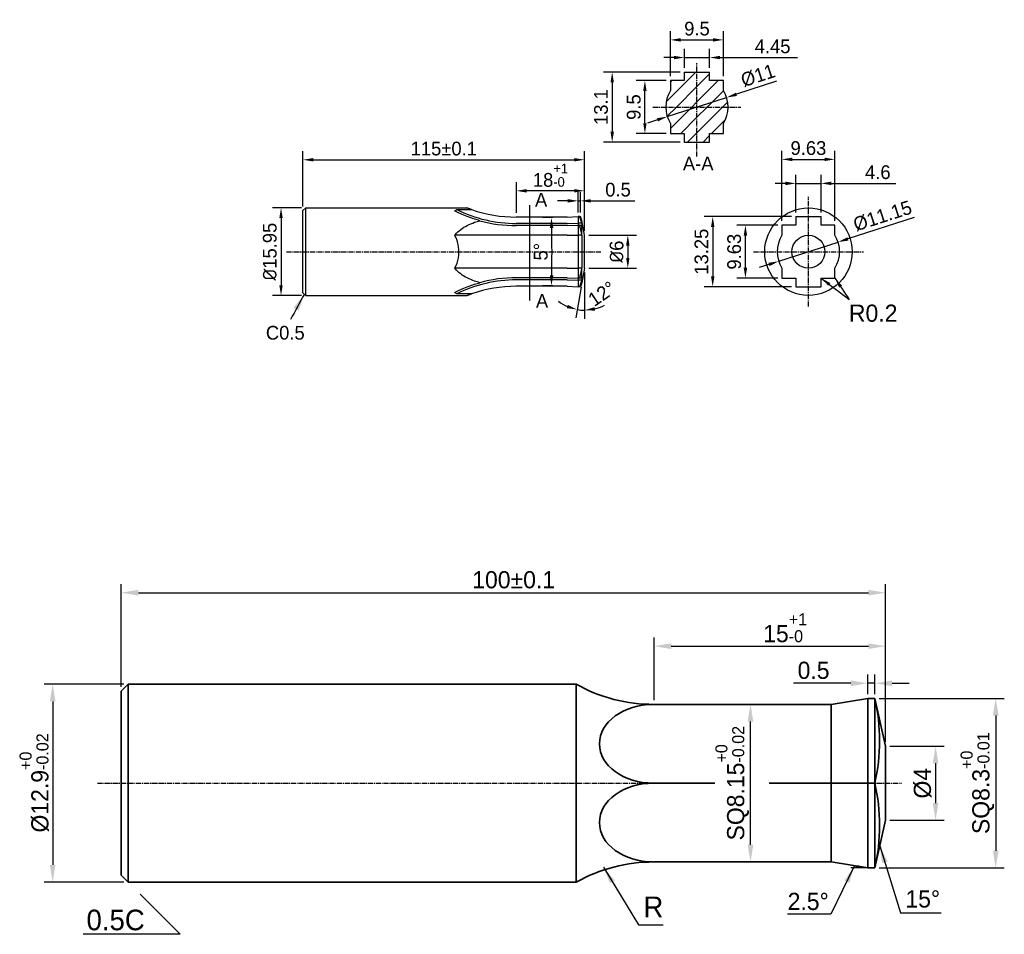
# Model space of a CAD drawing. Header units: millimetres. Extents: x 803 to 2752, y -982 to 289.
# Tile 3 of 22: x 1104 to 1247, y -898 to -765. Entities that reach past the tile are written whole.
import ezdxf

# ---------------------------------------------------------------- set-up
doc = ezdxf.new("R2010")
doc.units = ezdxf.units.MM
doc.linetypes.add('CENTER2', pattern=[1.125, 0.75, -0.125, 0.125, -0.125])
doc.layers.add('12-VIS', color=7, linetype='Continuous')
for name, color, linetype, lineweight in [('中心线', 1, 'CENTER2', 25), ('标注线', 3, 'Continuous', 30), ('粗实线', 7, 'Continuous', 35)]:
    doc.layers.add(name, color=color, linetype=linetype, lineweight=lineweight)
doc.dimstyles.new('ISO-25', dxfattribs={"dimtxt": 2.5, "dimasz": 2.5, "dimexe": 1.25, "dimexo": 0.625, "dimtad": 1, "dimdsep": 46, "dimtxsty": 'Standard', "dimcen": 2.5, "dimadec": 0, "dimazin": 0, "dimtfac": 1, "dimtmove": 0, "dimatfit": 3, "dimfxl": 1, "dimarcsym": 0})
doc.dimstyles.new('ISO-25$0', dxfattribs={"dimtxt": 2.5, "dimasz": 2.5, "dimexe": 1.25, "dimexo": 0.625, "dimgap": 1, "dimtad": 1, "dimtoh": 1, "dimtxsty": 'Standard', "dimcen": 2.5, "dimadec": 0, "dimazin": 0, "dimtfac": 1, "dimtofl": 0, "dimtmove": 0, "dimatfit": 3, "dimfxl": 1, "dimarcsym": 0})
doc.dimstyles.new('ISO-25$2', dxfattribs={"dimtxt": 2.5, "dimasz": 2.5, "dimexe": 1.25, "dimexo": 0.625, "dimtad": 1, "dimdsep": 46, "dimtxsty": 'Standard', "dimcen": 2.5, "dimadec": 3, "dimazin": 0, "dimtfac": 1, "dimtmove": 0, "dimatfit": 3, "dimfxl": 1, "dimarcsym": 0})
pattern_1 = [(45, (233.1365, -911.1918), (-1.122532, 1.122532), [])]

# ---------------------------------------------------------------- blocks, each defined once
blk = doc.blocks.new('*D354')
at = {"color": 0, "lineweight": -2, "transparency": 16777216}
for p, q in [((1144.66, -792.69), (1140.44, -792.69)), ((1141.69, -794.19), (1141.69, -803.95)), ((1144.66, -805.45), (1140.44, -805.45))]:
    blk.add_line(p, q, dxfattribs=at)
at = {"color": 0, "transparency": 16777216}
for points in [[(1141.44, -794.19), (1141.94, -794.19), (1141.69, -792.69)], [(1141.44, -803.95), (1141.94, -803.95), (1141.69, -805.45)]]:
    blk.add_solid(points, dxfattribs=at)
at = {"layer": 'Defpoints', "color": 0, "transparency": 16777216}
for p in [(1145.29, -792.69), (1141.69, -805.45), (1145.29, -805.45)]:
    blk.add_point(p, dxfattribs=at)
at = {"color": 0, "transparency": 16777216, "insert": (1140.06, -799.07), "char_height": 2, "attachment_point": 5, "rotation": 90}
blk.add_mtext('{\\fISOCPEUR|b0|i0|c134|p34;%%C}15.95', dxfattribs=at)
blk = doc.blocks.new('*D355')
at = {"color": 0, "lineweight": -2, "transparency": 16777216}
for p, q in [((1144.89, -792.47), (1144.89, -784.44)), ((1185.86, -796.05), (1185.86, -784.44)), ((1146.39, -785.69), (1184.36, -785.69))]:
    blk.add_line(p, q, dxfattribs=at)
at = {"color": 0, "transparency": 16777216}
for points in [[(1146.39, -785.44), (1146.39, -785.94), (1144.89, -785.69)], [(1184.36, -785.44), (1184.36, -785.94), (1185.86, -785.69)]]:
    blk.add_solid(points, dxfattribs=at)
at = {"layer": 'Defpoints', "color": 0, "transparency": 16777216}
for p in [(1185.86, -785.69), (1144.89, -793.09), (1185.86, -796.67)]:
    blk.add_point(p, dxfattribs=at)
at = {"color": 0, "transparency": 16777216, "insert": (1165.38, -784.07), "char_height": 2, "attachment_point": 5}
blk.add_mtext('115%%P0.1', dxfattribs=at)
blk = doc.blocks.new('*D356')
at = {"color": 0, "lineweight": -2, "transparency": 16777216}
for p, q in [((1175.94, -793.41), (1175.94, -788.96)), ((1185.86, -796.05), (1185.86, -788.96)), ((1184.36, -790.21), (1177.44, -790.21))]:
    blk.add_line(p, q, dxfattribs=at)
at = {"color": 0, "transparency": 16777216}
for points in [[(1177.44, -789.96), (1177.44, -790.46), (1175.94, -790.21)], [(1184.36, -789.96), (1184.36, -790.46), (1185.86, -790.21)]]:
    blk.add_solid(points, dxfattribs=at)
at = {"layer": 'Defpoints', "color": 0, "transparency": 16777216}
for p in [(1175.94, -790.21), (1175.94, -794.03), (1185.86, -796.67)]:
    blk.add_point(p, dxfattribs=at)
at = {"color": 0, "transparency": 16777216, "insert": (1180.9, -787.95), "char_height": 2, "attachment_point": 5}
blk.add_mtext('18{\\H0.7x;\\S+1^ -0;}', dxfattribs=at)
blk = doc.blocks.new('*D357')
at = {"color": 0, "lineweight": -2, "transparency": 16777216}
for p, q in [((1186.49, -796.67), (1193.41, -796.67)), ((1192.16, -798.17), (1192.16, -799.97)), ((1186.49, -801.47), (1193.41, -801.47))]:
    blk.add_line(p, q, dxfattribs=at)
at = {"color": 0, "transparency": 16777216}
for points in [[(1191.91, -798.17), (1192.41, -798.17), (1192.16, -796.67)], [(1191.91, -799.97), (1192.41, -799.97), (1192.16, -801.47)]]:
    blk.add_solid(points, dxfattribs=at)
at = {"layer": 'Defpoints', "color": 0, "transparency": 16777216}
for p in [(1185.86, -796.67), (1185.86, -801.47), (1192.16, -801.47)]:
    blk.add_point(p, dxfattribs=at)
at = {"color": 0, "transparency": 16777216, "insert": (1190.54, -799.07), "char_height": 2, "attachment_point": 5, "rotation": 90}
blk.add_mtext('{\\fISOCPEUR|b0|i0|c134|p34;%%C}6', dxfattribs=at)
blk = doc.blocks.new('*D358')
at = {"color": 0, "lineweight": -2, "transparency": 16777216}
for p, q in [((1185.86, -802.1), (1185.86, -808.84)), ((1185.38, -804.23), (1184.58, -808.72))]:
    blk.add_line(p, q, dxfattribs=at)
for start, end in [(231.821, 245.9105), (260, 270), (284.0895, 298.179)]:
    blk.add_arc((1185.86, -801.47), 6.12, start, end, dxfattribs=at)
at = {"color": 0, "transparency": 16777216}
for points in [[(1183.44, -806.81), (1183.29, -807.29), (1184.8, -807.49)], [(1187.38, -807.65), (1187.32, -807.15), (1185.86, -807.59)]]:
    blk.add_solid(points, dxfattribs=at)
at = {"layer": 'Defpoints', "color": 0, "transparency": 16777216}
for p in [(1185.86, -796.67), (1185.86, -801.47), (1185.86, -801.47), (1185.49, -803.61), (1185.15, -807.54)]:
    blk.add_point(p, dxfattribs=at)
at = {"color": 0, "transparency": 16777216, "insert": (1188.38, -805.19), "char_height": 2, "attachment_point": 5, "rotation": 34.1615}
blk.add_mtext('12%%D', dxfattribs=at)
blk = doc.blocks.new('*D359')
at = {"color": 0, "lineweight": -2, "transparency": 16777216}
for p, q in [((1216.61, -793.35), (1216.61, -787.88)), ((1220.29, -793.35), (1220.29, -787.88)), ((1215.11, -789.13), (1213.61, -789.13)), ((1216.61, -789.13), (1220.29, -789.13)), ((1221.79, -789.13), (1231.17, -789.13))]:
    blk.add_line(p, q, dxfattribs=at)
at = {"color": 0, "transparency": 16777216}
for points in [[(1215.11, -788.88), (1215.11, -789.38), (1216.61, -789.13)], [(1221.79, -788.88), (1221.79, -789.38), (1220.29, -789.13)]]:
    blk.add_solid(points, dxfattribs=at)
at = {"layer": 'Defpoints', "color": 0, "transparency": 16777216}
for p in [(1216.61, -789.13), (1216.61, -793.97), (1220.29, -793.97)]:
    blk.add_point(p, dxfattribs=at)
at = {"color": 0, "transparency": 16777216, "insert": (1228.55, -787.51), "char_height": 2, "attachment_point": 5}
blk.add_mtext('4.6', dxfattribs=at)
blk = doc.blocks.new('*D350')
at = {"color": 0, "lineweight": -2, "transparency": 16777216}
for p, q in [((1233.86, -794.09), (1224.2, -797.21)), ((1214.13, -800.47), (1222.77, -797.67)), ((1212.71, -800.93), (1211.28, -801.39))]:
    blk.add_line(p, q, dxfattribs=at)
at = {"color": 0, "transparency": 16777216}
for points in [[(1224.12, -796.97), (1224.28, -797.45), (1222.77, -797.67)], [(1212.63, -800.69), (1212.78, -801.17), (1214.13, -800.47)]]:
    blk.add_solid(points, dxfattribs=at)
at = {"layer": 'Defpoints', "color": 0, "transparency": 16777216}
for p in [(1222.77, -797.67), (1214.13, -800.47)]:
    blk.add_point(p, dxfattribs=at)
at = {"color": 0, "transparency": 16777216, "insert": (1229.24, -793.87), "char_height": 2, "attachment_point": 5, "rotation": 17.9184}
blk.add_mtext('{\\fMS PGothic|b0|i0|c134|p34;%%C}11.15', dxfattribs=at)
blk = doc.blocks.new('*D351')
at = {"color": 0, "lineweight": -2, "transparency": 16777216}
for p, q in [((1213.98, -795.22), (1208.03, -795.22)), ((1209.28, -801.42), (1209.28, -796.72)), ((1213.98, -802.92), (1208.03, -802.92))]:
    blk.add_line(p, q, dxfattribs=at)
at = {"color": 0, "transparency": 16777216}
for points in [[(1209.03, -796.72), (1209.53, -796.72), (1209.28, -795.22)], [(1209.03, -801.42), (1209.53, -801.42), (1209.28, -802.92)]]:
    blk.add_solid(points, dxfattribs=at)
at = {"layer": 'Defpoints', "color": 0, "transparency": 16777216}
for p in [(1209.28, -795.22), (1214.6, -795.22), (1214.6, -802.92)]:
    blk.add_point(p, dxfattribs=at)
at = {"color": 0, "transparency": 16777216, "insert": (1207.65, -799.07), "char_height": 2, "attachment_point": 5, "rotation": 90}
blk.add_mtext('9.63', dxfattribs=at)
blk = doc.blocks.new('*D360')
at = {"color": 0, "lineweight": -2, "transparency": 16777216}
for p, q in [((1215.99, -793.97), (1203.27, -793.97)), ((1204.52, -795.47), (1204.52, -802.67)), ((1215.99, -804.17), (1203.27, -804.17))]:
    blk.add_line(p, q, dxfattribs=at)
at = {"color": 0, "transparency": 16777216}
for points in [[(1204.27, -795.47), (1204.77, -795.47), (1204.52, -793.97)], [(1204.27, -802.67), (1204.77, -802.67), (1204.52, -804.17)]]:
    blk.add_solid(points, dxfattribs=at)
at = {"layer": 'Defpoints', "color": 0, "transparency": 16777216}
for p in [(1216.61, -793.97), (1204.52, -804.17), (1216.61, -804.17)]:
    blk.add_point(p, dxfattribs=at)
at = {"color": 0, "transparency": 16777216, "insert": (1202.89, -799.07), "char_height": 2, "attachment_point": 5, "rotation": 90}
blk.add_mtext('13.25', dxfattribs=at)
blk = doc.blocks.new('*D361')
at = {"color": 0, "lineweight": -2, "transparency": 16777216}
for p, q in [((1214.6, -794.59), (1214.6, -784.38)), ((1222.31, -794.59), (1222.31, -784.38)), ((1216.1, -785.63), (1220.81, -785.63))]:
    blk.add_line(p, q, dxfattribs=at)
at = {"color": 0, "transparency": 16777216}
for points in [[(1216.1, -785.38), (1216.1, -785.88), (1214.6, -785.63)], [(1220.81, -785.38), (1220.81, -785.88), (1222.31, -785.63)]]:
    blk.add_solid(points, dxfattribs=at)
at = {"layer": 'Defpoints', "color": 0, "transparency": 16777216}
for p in [(1222.31, -785.63), (1214.6, -795.22), (1222.31, -795.22)]:
    blk.add_point(p, dxfattribs=at)
at = {"color": 0, "transparency": 16777216, "insert": (1218.45, -784), "char_height": 2, "attachment_point": 5}
blk.add_mtext('9.63', dxfattribs=at)
blk = doc.blocks.new('*D362')
at = {"color": 0, "lineweight": -2, "transparency": 16777216}
for p, q in [((1184.93, -793.35), (1184.93, -790.42)), ((1185.28, -793.35), (1185.28, -790.42)), ((1183.43, -791.67), (1181.93, -791.67)), ((1184.93, -791.67), (1185.28, -791.67)), ((1186.78, -791.67), (1193.2, -791.67))]:
    blk.add_line(p, q, dxfattribs=at)
at = {"color": 0, "transparency": 16777216}
for points in [[(1183.43, -791.42), (1183.43, -791.92), (1184.93, -791.67)], [(1186.78, -791.42), (1186.78, -791.92), (1185.28, -791.67)]]:
    blk.add_solid(points, dxfattribs=at)
at = {"layer": 'Defpoints', "color": 0, "transparency": 16777216}
for p in [(1185.28, -791.67), (1184.93, -793.97), (1185.28, -793.97)]:
    blk.add_point(p, dxfattribs=at)
at = {"color": 0, "transparency": 16777216, "insert": (1190.74, -790.05), "char_height": 2, "attachment_point": 5}
blk.add_mtext('0.5', dxfattribs=at)
blk = doc.blocks.new('*D363')
at = {"color": 0, "lineweight": -2, "transparency": 16777216}
for p, q in [((1182.71, -794.05), (1179.79, -794.16)), ((1182.71, -804.09), (1179.79, -803.98))]:
    blk.add_line(p, q, dxfattribs=at)
blk.add_arc((1048.93, -799.07), 132.2, 358.5025, 1.4975, dxfattribs=at)
at = {"color": 0, "transparency": 16777216}
for points in [[(1180.83, -795.62), (1181.33, -795.61), (1181.04, -794.12)], [(1181.33, -802.53), (1180.83, -802.52), (1181.04, -804.02)]]:
    blk.add_solid(points, dxfattribs=at)
at = {"layer": 'Defpoints', "color": 0, "transparency": 16777216}
for p in [(1183.33, -794.03), (1184.93, -793.97), (1181.12, -800.72), (1183.33, -804.11), (1184.93, -804.17)]:
    blk.add_point(p, dxfattribs=at)
at = {"color": 0, "transparency": 16777216, "insert": (1179.5, -799.07), "char_height": 2, "attachment_point": 5, "rotation": 90}
blk.add_mtext('5%%D ', dxfattribs=at)
blk = doc.blocks.new('*D364')
at = {"color": 0, "lineweight": -2, "transparency": 16777216}
for p, q in [((1198.89, -770.81), (1197.39, -770.81)), ((1200.39, -772.29), (1200.39, -769.56)), ((1200.39, -770.81), (1204.07, -770.81)), ((1204.07, -772.29), (1204.07, -769.56)), ((1205.57, -770.81), (1216.87, -770.81))]:
    blk.add_line(p, q, dxfattribs=at)
at = {"color": 0, "transparency": 16777216}
for points in [[(1198.89, -770.56), (1198.89, -771.06), (1200.39, -770.81)], [(1205.57, -770.56), (1205.57, -771.06), (1204.07, -770.81)]]:
    blk.add_solid(points, dxfattribs=at)
at = {"layer": 'Defpoints', "color": 0, "transparency": 16777216}
for p in [(1200.39, -770.81), (1200.39, -772.92), (1204.07, -772.92)]:
    blk.add_point(p, dxfattribs=at)
at = {"color": 0, "transparency": 16777216, "insert": (1213.24, -769.19), "char_height": 2, "attachment_point": 5}
blk.add_mtext('4.45', dxfattribs=at)
blk = doc.blocks.new('*D352')
at = {"color": 0, "lineweight": -2, "transparency": 16777216}
for p, q in [((1213.82, -774.27), (1207.97, -776.16)), ((1197.91, -779.41), (1206.55, -776.62)), ((1196.48, -779.88), (1195.05, -780.34))]:
    blk.add_line(p, q, dxfattribs=at)
at = {"color": 0, "transparency": 16777216}
for points in [[(1207.9, -775.92), (1208.05, -776.4), (1206.55, -776.62)], [(1196.4, -779.64), (1196.56, -780.11), (1197.91, -779.41)]]:
    blk.add_solid(points, dxfattribs=at)
at = {"layer": 'Defpoints', "color": 0, "transparency": 16777216}
for p in [(1206.55, -776.62), (1197.91, -779.41)]:
    blk.add_point(p, dxfattribs=at)
at = {"color": 0, "transparency": 16777216, "insert": (1211.11, -773.44), "char_height": 2, "attachment_point": 5, "rotation": 17.9184}
blk.add_mtext('{\\fMS PGothic|b0|i0|c134|p34;%%C}11 ', dxfattribs=at)
blk = doc.blocks.new('*D353')
at = {"color": 0, "lineweight": -2, "transparency": 16777216}
for p, q in [((1197.75, -774.16), (1193.4, -774.16)), ((1194.65, -780.37), (1194.65, -775.66)), ((1197.75, -781.87), (1193.4, -781.87))]:
    blk.add_line(p, q, dxfattribs=at)
at = {"color": 0, "transparency": 16777216}
for points in [[(1194.4, -775.66), (1194.9, -775.66), (1194.65, -774.16)], [(1194.4, -780.37), (1194.9, -780.37), (1194.65, -781.87)]]:
    blk.add_solid(points, dxfattribs=at)
at = {"layer": 'Defpoints', "color": 0, "transparency": 16777216}
for p in [(1194.65, -774.16), (1198.37, -774.16), (1198.37, -781.87)]:
    blk.add_point(p, dxfattribs=at)
at = {"color": 0, "transparency": 16777216, "insert": (1193.03, -778.02), "char_height": 2, "attachment_point": 5, "rotation": 90}
blk.add_mtext('9.5', dxfattribs=at)
blk = doc.blocks.new('*D365')
at = {"color": 0, "lineweight": -2, "transparency": 16777216}
for p, q in [((1199.76, -772.92), (1188.64, -772.92)), ((1189.89, -774.42), (1189.89, -781.62)), ((1199.76, -783.12), (1188.64, -783.12))]:
    blk.add_line(p, q, dxfattribs=at)
at = {"color": 0, "transparency": 16777216}
for points in [[(1189.64, -774.42), (1190.14, -774.42), (1189.89, -772.92)], [(1189.64, -781.62), (1190.14, -781.62), (1189.89, -783.12)]]:
    blk.add_solid(points, dxfattribs=at)
at = {"layer": 'Defpoints', "color": 0, "transparency": 16777216}
for p in [(1200.39, -772.92), (1189.89, -783.12), (1200.39, -783.12)]:
    blk.add_point(p, dxfattribs=at)
at = {"color": 0, "transparency": 16777216, "insert": (1188.27, -778.02), "char_height": 2, "attachment_point": 5, "rotation": 90}
blk.add_mtext('13.1', dxfattribs=at)
blk = doc.blocks.new('*D366')
at = {"color": 0, "lineweight": -2, "transparency": 16777216}
for p, q in [((1198.37, -773.54), (1198.37, -766.99)), ((1206.08, -773.54), (1206.08, -766.99)), ((1199.87, -768.24), (1204.58, -768.24))]:
    blk.add_line(p, q, dxfattribs=at)
at = {"color": 0, "transparency": 16777216}
for points in [[(1199.87, -767.99), (1199.87, -768.49), (1198.37, -768.24)], [(1204.58, -767.99), (1204.58, -768.49), (1206.08, -768.24)]]:
    blk.add_solid(points, dxfattribs=at)
at = {"layer": 'Defpoints', "color": 0, "transparency": 16777216}
for p in [(1206.08, -768.24), (1198.37, -774.16), (1206.08, -774.16)]:
    blk.add_point(p, dxfattribs=at)
at = {"color": 0, "transparency": 16777216, "insert": (1202.23, -766.61), "char_height": 2, "attachment_point": 5}
blk.add_mtext('9.5', dxfattribs=at)
blk = doc.blocks.new('*D367')
at = {"layer": 'Defpoints', "color": 0, "transparency": 16777216}
for p in [(1229.67, -856.49), (1195.98, -864.97), (1229.67, -871.04)]:
    blk.add_point(p, dxfattribs=at)
at = {"layer": '标注线', "color": 0, "lineweight": -2, "transparency": 16777216}
for p, q in [((1195.98, -864.34), (1195.98, -855.24)), ((1229.67, -870.41), (1229.67, -855.24)), ((1198.48, -856.49), (1227.17, -856.49))]:
    blk.add_line(p, q, dxfattribs=at)
at = {"layer": '标注线', "color": 0, "transparency": 16777216}
for points in [[(1198.48, -856.08), (1198.48, -856.91), (1195.98, -856.49)], [(1227.17, -856.08), (1227.17, -856.91), (1229.67, -856.49)]]:
    blk.add_solid(points, dxfattribs=at)
at = {"layer": '标注线', "color": 0, "transparency": 16777216, "insert": (1215.06, -853.83), "char_height": 2.5, "attachment_point": 5}
blk.add_mtext('15{\\H0.7x;\\S+1^ -0;}', dxfattribs=at)
blk = doc.blocks.new('*D373')
at = {"layer": 'Defpoints', "color": 0, "transparency": 16777216}
for p in [(1119.43, -862.04), (1108.46, -890.84), (1119.43, -890.84)]:
    blk.add_point(p, dxfattribs=at)
at = {"layer": '标注线', "color": 0, "lineweight": -2, "transparency": 16777216}
for p, q in [((1118.81, -862.04), (1107.21, -862.04)), ((1108.46, -864.54), (1108.46, -888.34)), ((1118.81, -890.84), (1107.21, -890.84))]:
    blk.add_line(p, q, dxfattribs=at)
at = {"layer": '标注线', "color": 0, "transparency": 16777216}
for points in [[(1108.04, -864.54), (1108.87, -864.54), (1108.46, -862.04)], [(1108.04, -888.34), (1108.87, -888.34), (1108.46, -890.84)]]:
    blk.add_solid(points, dxfattribs=at)
at = {"layer": '标注线', "color": 0, "transparency": 16777216, "insert": (1105.79, -876.4), "char_height": 2.5, "attachment_point": 5, "rotation": 90}
blk.add_mtext('%%C12.9{\\H0.7x;\\S+0^ -0.02;}', dxfattribs=at)
blk = doc.blocks.new('*D368')
at = {"layer": 'Defpoints', "color": 0, "transparency": 16777216}
for p in [(1229.67, -848.71), (1118.43, -863.04), (1229.67, -871.04)]:
    blk.add_point(p, dxfattribs=at)
at = {"layer": '标注线', "color": 0, "lineweight": -2, "transparency": 16777216}
for p, q in [((1118.43, -862.41), (1118.43, -847.46)), ((1229.67, -870.41), (1229.67, -847.46)), ((1120.93, -848.71), (1227.17, -848.71))]:
    blk.add_line(p, q, dxfattribs=at)
at = {"layer": '标注线', "color": 0, "transparency": 16777216}
for points in [[(1120.93, -848.29), (1120.93, -849.13), (1118.43, -848.71)], [(1227.17, -848.29), (1227.17, -849.13), (1229.67, -848.71)]]:
    blk.add_solid(points, dxfattribs=at)
at = {"layer": '标注线', "color": 0, "transparency": 16777216, "insert": (1175.55, -846.84), "char_height": 2.5, "attachment_point": 5}
blk.add_mtext('100%%P0.1', dxfattribs=at)
blk = doc.blocks.new('*D369')
at = {"layer": 'Defpoints', "color": 0, "transparency": 16777216}
for p in [(1228.12, -864.1), (1228.12, -888.78), (1245.71, -888.78)]:
    blk.add_point(p, dxfattribs=at)
at = {"layer": '标注线', "color": 0, "lineweight": -2, "transparency": 16777216}
for p, q in [((1228.75, -864.1), (1246.96, -864.1)), ((1245.71, -866.6), (1245.71, -886.28)), ((1228.75, -888.78), (1246.96, -888.78))]:
    blk.add_line(p, q, dxfattribs=at)
at = {"layer": '标注线', "color": 0, "transparency": 16777216}
for points in [[(1245.29, -866.6), (1246.13, -866.6), (1245.71, -864.1)], [(1245.29, -886.28), (1246.13, -886.28), (1245.71, -888.78)]]:
    blk.add_solid(points, dxfattribs=at)
at = {"layer": '标注线', "color": 0, "transparency": 16777216, "insert": (1243.04, -876.44), "char_height": 2.5, "attachment_point": 5, "rotation": 90}
blk.add_mtext('SQ8.3{\\H0.7x;\\S+0^ -0.01;}', dxfattribs=at)
blk = doc.blocks.new('*D374')
at = {"layer": 'Defpoints', "color": 0, "transparency": 16777216}
for p in [(1210.02, -864.97), (1210.36, -864.97), (1210.36, -887.91)]:
    blk.add_point(p, dxfattribs=at)
at = {"layer": '标注线', "color": 0, "lineweight": -2, "transparency": 16777216}
for p, q in [((1209.73, -864.97), (1208.77, -864.97)), ((1210.02, -885.41), (1210.02, -867.47)), ((1209.73, -887.91), (1208.77, -887.91))]:
    blk.add_line(p, q, dxfattribs=at)
at = {"layer": '标注线', "color": 0, "transparency": 16777216}
for points in [[(1209.6, -867.47), (1210.43, -867.47), (1210.02, -864.97)], [(1209.6, -885.41), (1210.43, -885.41), (1210.02, -887.91)]]:
    blk.add_solid(points, dxfattribs=at)
at = {"layer": '标注线', "color": 0, "transparency": 16777216, "insert": (1207.35, -876.44), "char_height": 2.5, "attachment_point": 5, "rotation": 90}
blk.add_mtext('SQ8.15{\\H0.7x;\\S+0^ -0.02;}', dxfattribs=at)
blk = doc.blocks.new('*D375')
at = {"layer": 'Defpoints', "color": 0, "transparency": 16777216}
for p in [(1229.67, -871.04), (1229.67, -881.84), (1236.96, -881.84)]:
    blk.add_point(p, dxfattribs=at)
at = {"layer": '标注线', "color": 0, "lineweight": -2, "transparency": 16777216}
for p, q in [((1230.3, -871.04), (1238.21, -871.04)), ((1236.96, -873.54), (1236.96, -879.34)), ((1230.3, -881.84), (1238.21, -881.84))]:
    blk.add_line(p, q, dxfattribs=at)
at = {"layer": '标注线', "color": 0, "transparency": 16777216}
for points in [[(1236.54, -873.54), (1237.37, -873.54), (1236.96, -871.04)], [(1236.54, -879.34), (1237.37, -879.34), (1236.96, -881.84)]]:
    blk.add_solid(points, dxfattribs=at)
at = {"layer": '标注线', "color": 0, "transparency": 16777216, "insert": (1235.08, -876.44), "char_height": 2.5, "attachment_point": 5, "rotation": 90}
blk.add_mtext('%%C4', dxfattribs=at)
blk = doc.blocks.new('*D376')
at = {"layer": 'Defpoints', "color": 0, "transparency": 16777216}
for p in [(1227.12, -861.89), (1227.12, -864.1), (1228.12, -864.1)]:
    blk.add_point(p, dxfattribs=at)
at = {"layer": '标注线', "color": 0, "lineweight": -2, "transparency": 16777216}
for p, q in [((1227.12, -863.47), (1227.12, -860.64)), ((1228.12, -863.47), (1228.12, -860.64)), ((1224.62, -861.89), (1216.29, -861.89)), ((1228.12, -861.89), (1227.12, -861.89)), ((1230.62, -861.89), (1233.12, -861.89))]:
    blk.add_line(p, q, dxfattribs=at)
at = {"layer": '标注线', "color": 0, "transparency": 16777216}
for points in [[(1224.62, -861.48), (1224.62, -862.31), (1227.12, -861.89)], [(1230.62, -861.48), (1230.62, -862.31), (1228.12, -861.89)]]:
    blk.add_solid(points, dxfattribs=at)
at = {"layer": '标注线', "color": 0, "transparency": 16777216, "insert": (1219.2, -860.02), "char_height": 2.5, "attachment_point": 5}
blk.add_mtext('0.5', dxfattribs=at)

msp = doc.modelspace()

# ---------------------------------------------------------------- hatches: boundary and pattern name
h = msp.add_hatch()
h.set_pattern_fill('ANSI31', color=256, scale=0.5)
h.set_pattern_definition(pattern_1)
h.paths.add_polyline_path([(1202.2268, -772.9169), (1200.3868, -772.9169), (1200.3868, -774.1649), (1198.3748, -774.1649), (1198.3748, -775.614, 0.14034345), (1197.6868, -778.0169), (1202.2268, -778.0169)])
h = msp.add_hatch()
h.set_pattern_fill('ANSI31', color=256, scale=0.5)
h.set_pattern_definition(pattern_1)
h.paths.add_polyline_path([(1206.0788, -775.614), (1206.0788, -774.1649), (1204.0668, -774.1649), (1204.0668, -772.9169), (1202.2268, -772.9169), (1202.2268, -778.0169), (1206.7668, -778.0169, 0.14034345)])
h = msp.add_hatch()
h.set_pattern_fill('ANSI31', color=256, scale=0.5)
h.set_pattern_definition(pattern_1)
h.paths.add_polyline_path([(1202.2268, -778.0169), (1197.6868, -778.0169, 0.14034345), (1198.3748, -780.4197), (1198.3748, -781.8689), (1200.3868, -781.8689), (1200.3868, -783.1169), (1202.2268, -783.1169)])
h = msp.add_hatch()
h.set_pattern_fill('ANSI31', color=256, scale=0.5)
h.set_pattern_definition(pattern_1)
h.paths.add_polyline_path([(1202.2268, -783.1169), (1204.0668, -783.1169), (1204.0668, -781.8689), (1206.0788, -781.8689), (1206.0788, -780.4197, 0.14034345), (1206.7668, -778.0169), (1202.2268, -778.0169)])

# ---------------------------------------------------------------- linework, layer by layer
for p, q in [((1200.3868, -772.9169), (1204.0668, -772.9169)), ((1200.3868, -783.1169), (1204.0668, -783.1169)), ((1177.8312, -792.2743), (1177.8312, -806.1925)), ((1184.9305, -793.9701), (1184.9305, -804.1701)), ((1216.6134, -793.9701), (1220.2934, -793.9701)), ((1216.6134, -804.1701), (1220.2934, -804.1701))]:
    msp.add_line(p, q)
for points in [[(1200.3868, -772.9169), (1200.3868, -774.1649), (1198.3748, -774.1649), (1198.3748, -775.614)], [(1206.0788, -775.614), (1206.0788, -774.1649), (1204.0668, -774.1649), (1204.0668, -772.9169)], [(1198.3748, -780.4197), (1198.3748, -781.8689), (1200.3868, -781.8689), (1200.3868, -783.1169)], [(1204.0668, -783.1169), (1204.0668, -781.8689), (1206.0788, -781.8689), (1206.0788, -780.4197)], [(1216.6134, -793.9701), (1216.6134, -795.2181), (1214.6014, -795.2181), (1214.6014, -796.6673)], [(1222.3054, -796.6673), (1222.3054, -795.2181), (1220.2934, -795.2181), (1220.2934, -793.9701)], [(1214.6014, -801.473), (1214.6014, -802.9221), (1216.6134, -802.9221), (1216.6134, -804.1701)], [(1220.2934, -804.1701), (1220.2934, -802.9221), (1222.3054, -802.9221), (1222.3054, -801.473)]]:
    msp.add_lwpolyline(points)
for radius in [6.36, 2.4]:
    msp.add_circle((1218.4534, -799.0701), radius)
for centre, start, end in [((1202.2268, -778.0169), 148.044363, 211.955637), ((1202.2268, -778.0169), 328.044363, 31.955637), ((1218.4534, -799.0701), 148.044363, 211.955637), ((1218.4534, -799.0701), 328.044363, 31.955637)]:
    msp.add_arc(centre, 4.54, start, end)
at = {"layer": '12-VIS'}
for p, q in [((1144.8892, -793.0901), (1145.2892, -792.6901)), ((1144.8892, -805.0501), (1144.8892, -793.0901)), ((1145.2892, -805.4501), (1145.2892, -792.6901)), ((1145.2892, -792.6901), (1168.7393, -792.6901)), ((1167.261, -792.9435), (1169.4341, -792.9435)), ((1183.3305, -794.0301), (1175.9368, -794.0301)), ((1183.3305, -794.9589), (1175.9368, -794.9589)), ((1183.3305, -795.2781), (1175.9368, -795.2781)), ((1183.3305, -794.0301), (1184.9305, -793.9701)), ((1183.3305, -794.9589), (1184.9305, -794.9197)), ((1183.3305, -795.2781), (1184.9305, -795.2181)), ((1185.165, -793.9701), (1184.9305, -793.9701)), ((1185.486, -794.9197), (1184.9305, -794.9197)), ((1185.1556, -795.2181), (1184.9305, -795.2181)), ((1185.486, -794.5301), (1185.2821, -793.9701)), ((1185.486, -794.9197), (1185.486, -794.5301)), ((1185.8633, -796.6701), (1185.486, -794.5301)), ((1185.486, -794.9197), (1185.486, -795.2181)), ((1185.486, -796.6673), (1185.486, -795.2181)), ((1175.9368, -796.6845), (1166.9651, -796.6845)), ((1183.3305, -796.6845), (1175.9368, -796.6845)), ((1183.3305, -796.6845), (1184.9305, -796.6673)), ((1185.486, -796.6673), (1184.9305, -796.6673)), ((1185.486, -796.6673), (1185.486, -801.473)), ((1185.8633, -801.4701), (1185.8633, -796.6701)), ((1175.9368, -801.4557), (1166.9651, -801.4557)), ((1183.3305, -801.4557), (1175.9368, -801.4557)), ((1183.3305, -801.4557), (1184.9305, -801.473)), ((1185.486, -801.473), (1184.9305, -801.473)), ((1185.8633, -801.4701), (1185.486, -803.6101)), ((1185.486, -802.9221), (1185.486, -801.473)), ((1183.3305, -802.8621), (1175.9368, -802.8621)), ((1183.3305, -803.1813), (1175.9368, -803.1813)), ((1183.3305, -802.8621), (1184.9305, -802.9221)), ((1183.3305, -803.1813), (1184.9305, -803.2205)), ((1185.1556, -802.9221), (1184.9305, -802.9221)), ((1185.486, -803.2205), (1184.9305, -803.2205)), ((1185.486, -803.6101), (1185.2821, -804.1701)), ((1185.486, -802.9221), (1185.486, -803.2205)), ((1185.486, -803.6101), (1185.486, -803.2205)), ((1144.8892, -805.0501), (1145.2892, -805.4501)), ((1169.4341, -805.1968), (1167.261, -805.1968)), ((1183.3305, -804.1101), (1175.9368, -804.1101)), ((1183.3305, -804.1101), (1184.9305, -804.1701)), ((1185.165, -804.1701), (1184.9305, -804.1701)), ((1145.2892, -805.4501), (1168.7393, -805.4501))]:
    msp.add_line(p, q, dxfattribs=at)
for centre, radius, start, end in [((1175.9368, -775.2781), 19.6808, 243.84341, 270), ((1175.9368, -774.0301), 20, 251.026111, 270), ((1175.9368, -775.2781), 20, 254.586528, 270), ((1175.9368, -822.8621), 19.6808, 90, 116.15659), ((1175.9368, -822.8621), 20, 90, 105.413472), ((1175.9368, -824.1101), 20, 90, 108.973889)]:
    msp.add_arc(centre, radius, start, end, dxfattribs=at)
for points, knots in [([(1166.9651, -793.1529), (1166.971, -793.1489), (1166.9769, -793.145), (1167.0904, -793.0682), (1167.1829, -793.0016), (1167.261, -792.9435)], [-22.338716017, -22.338716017, -22.338716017, -22.338716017, -22.297264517, -22.297264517, -21.532837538, -21.532837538, -21.532837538, -21.532837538]), ([(1170.6212, -794.5588), (1170.3644, -794.488), (1170.1127, -794.413), (1169.4978, -794.2172), (1169.1424, -794.0921), (1168.467, -793.8343), (1168.1471, -793.7016), (1167.551, -793.4381), (1167.2746, -793.3071), (1167.0064, -793.1736), (1166.9857, -793.1632), (1166.9651, -793.1529)], [6.56363212, 6.56363212, 6.56363212, 6.56363212, 7.57032826, 7.57032826, 9.08439391, 9.08439391, 10.59845956, 10.59845956, 12.11252521, 12.11252521, 12.24003604, 12.24003604, 12.24003604, 12.24003604]), ([(1169.4341, -792.9435), (1169.4328, -792.943), (1169.4314, -792.9425), (1169.3316, -792.9082), (1169.2364, -792.8745), (1169.065, -792.8127), (1168.989, -792.7846), (1168.8653, -792.7383), (1168.8176, -792.7201), (1168.7545, -792.696), (1168.7393, -792.6901), (1168.7393, -792.6901)], [8.73712748, 8.73712748, 8.73712748, 8.73712748, 8.7450067, 8.7450067, 9.33237276, 9.33237276, 9.91973883, 9.91973883, 10.5071049, 10.5071049, 11.09447096, 11.09447096, 11.09447096, 11.09447096]), ([(1166.9651, -796.6845), (1166.9857, -796.6589), (1167.0064, -796.6337), (1167.2746, -796.3145), (1167.551, -796.0614), (1168.1471, -795.6131), (1168.467, -795.4182), (1169.1424, -795.0739), (1169.4978, -794.9247), (1170.1127, -794.7078), (1170.3644, -794.6296), (1170.6212, -794.5588)], [18.55162262, 18.55162262, 18.55162262, 18.55162262, 18.67913346, 18.67913346, 20.19319911, 20.19319911, 21.70726476, 21.70726476, 23.22133041, 23.22133041, 24.22802655, 24.22802655, 24.22802655, 24.22802655]), ([(1166.9651, -801.4557), (1166.971, -801.4459), (1166.9769, -801.436), (1167.2411, -800.9859), (1167.4133, -800.4925), (1167.597, -799.4529), (1167.6079, -798.919), (1167.474, -797.8848), (1167.3317, -797.395), (1167.0661, -796.8608), (1167.0171, -796.7713), (1166.9651, -796.6845)], [-22.33871602, -22.33871602, -22.33871602, -22.33871602, -22.29726452, -22.29726452, -20.4620567, -20.4620567, -18.64224156, -18.64224156, -16.83836786, -16.83836786, -16.46205937, -16.46205937, -16.46205937, -16.46205937]), ([(1170.6212, -803.5815), (1170.3644, -803.5107), (1170.1127, -803.4324), (1169.4978, -803.2155), (1169.1424, -803.0664), (1168.467, -802.7221), (1168.1471, -802.5272), (1167.551, -802.0788), (1167.2746, -801.8257), (1167.0064, -801.5065), (1166.9857, -801.4813), (1166.9651, -801.4557)], [6.56363212, 6.56363212, 6.56363212, 6.56363212, 7.57032826, 7.57032826, 9.08439391, 9.08439391, 10.59845956, 10.59845956, 12.11252521, 12.11252521, 12.24003604, 12.24003604, 12.24003604, 12.24003604]), ([(1166.9651, -804.9873), (1166.9857, -804.977), (1167.0064, -804.9666), (1167.2746, -804.8332), (1167.551, -804.7022), (1168.1471, -804.4386), (1168.467, -804.3059), (1169.1424, -804.0481), (1169.4978, -803.923), (1170.1127, -803.7272), (1170.3644, -803.6523), (1170.6212, -803.5815)], [18.55162262, 18.55162262, 18.55162262, 18.55162262, 18.67913346, 18.67913346, 20.19319911, 20.19319911, 21.70726476, 21.70726476, 23.22133041, 23.22133041, 24.22802655, 24.22802655, 24.22802655, 24.22802655]), ([(1167.261, -805.1968), (1167.2161, -805.1633), (1167.1664, -805.1271), (1167.0661, -805.0562), (1167.0171, -805.0223), (1166.9651, -804.9873)], [-17.285478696, -17.285478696, -17.285478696, -17.285478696, -16.838367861, -16.838367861, -16.462059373, -16.462059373, -16.462059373, -16.462059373]), ([(1168.7393, -805.4501), (1168.7393, -805.4501), (1168.7545, -805.4442), (1168.8176, -805.4201), (1168.8653, -805.4019), (1168.989, -805.3556), (1169.065, -805.3275), (1169.2364, -805.2657), (1169.3316, -805.232), (1169.4314, -805.1977), (1169.4328, -805.1972), (1169.4341, -805.1968)], [11.09447096, 11.09447096, 11.09447096, 11.09447096, 11.68183703, 11.68183703, 12.2692031, 12.2692031, 12.85656916, 12.85656916, 13.44393523, 13.44393523, 13.45181445, 13.45181445, 13.45181445, 13.45181445])]:
    msp.add_open_spline(points, degree=3, knots=knots, dxfattribs=at)
for points, weights in [([(1185.1556, -795.2181), (1185.3591, -795.2181), (1185.486, -795.2181)], [1.01063863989, 1.01605751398, 1]), ([(1185.486, -796.6673), (1185.3591, -796.0085), (1185.1556, -795.2181)], [1, 1.01605751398, 1.01063863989]), ([(1185.486, -794.9197), (1185.342, -794.4869), (1185.165, -793.9701)], [1, 1.00742303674, 1.0056794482]), ([(1185.165, -793.9701), (1185.2821, -793.9701), (1185.2821, -793.9701)], [1.06124423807, 1.09472242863, 1.09472242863]), ([(1185.1556, -802.9221), (1185.3591, -802.1317), (1185.486, -801.473)], [1.01063863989, 1.01605751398, 1]), ([(1185.486, -802.9221), (1185.3591, -802.9221), (1185.1556, -802.9221)], [1, 1.01605751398, 1.01063863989]), ([(1185.165, -804.1701), (1185.342, -803.6533), (1185.486, -803.2205)], [1.0056794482, 1.00742303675, 1]), ([(1185.2821, -804.1701), (1185.2821, -804.1701), (1185.165, -804.1701)], [1.09472242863, 1.09472242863, 1.06124423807])]:
    msp.add_rational_spline(points, weights, degree=2, dxfattribs=at)
at = {"layer": '中心线', "linetype": 'CENTER2'}
for p, q in [((1202.2268, -785.2169), (1202.2268, -771.6169)), ((1195.8268, -778.0169), (1208.6268, -778.0169)), ((1218.4534, -807.0701), (1218.4534, -791.0701)), ((1142.4892, -799.0701), (1188.2633, -799.0701)), ((1210.4534, -799.0701), (1226.4534, -799.0701)), ((1114.9766, -876.4384), (1203.6801, -876.4384)), ((1212.7254, -876.4384), (1231.9791, -876.4384))]:
    msp.add_line(p, q, dxfattribs=at)
at = {"layer": '标注线'}
for p, q in [((1228.1201, -888.777), (1224.6466, -888.777)), ((1121.2043, -892.6128), (1127.0294, -898.4379)), ((1127.0294, -898.4379), (1112.8851, -898.4379))]:
    msp.add_line(p, q, dxfattribs=at)
msp.add_arc((1226.1451, -889.4061), 1.0289, 112.813852, 142.310143, dxfattribs=at)
at = {"layer": '粗实线'}
for p, q in [((1119.4316, -862.0367), (1118.4316, -863.0367)), ((1119.4316, -862.0367), (1184.6561, -862.0367)), ((1119.4316, -862.0367), (1119.4316, -876.4384)), ((1184.6561, -890.8402), (1184.6561, -862.0367)), ((1118.4316, -876.4384), (1118.4316, -863.0367)), ((1227.1201, -864.0998), (1221.7449, -864.9699)), ((1227.1201, -864.0998), (1227.1201, -888.777)), ((1227.1201, -864.0998), (1228.1201, -864.0998)), ((1228.1201, -864.0998), (1229.6749, -871.0353)), ((1228.1201, -864.0998), (1228.1201, -888.777)), ((1221.7449, -864.9699), (1195.9812, -864.9699)), ((1221.7449, -864.9699), (1221.7449, -887.9069)), ((1229.6749, -871.0353), (1229.6749, -881.8416)), ((1118.4316, -876.4384), (1118.4316, -889.8402)), ((1119.4316, -890.8402), (1119.4316, -876.4384)), ((1195.9106, -876.4384), (1204.8063, -876.4384)), ((1212.7254, -876.4384), (1228.1201, -876.4384)), ((1228.1201, -888.777), (1229.6749, -881.8416)), ((1221.7449, -887.9069), (1195.9812, -887.9069)), ((1227.1201, -888.777), (1221.7449, -887.9069)), ((1119.4316, -890.8402), (1118.4316, -889.8402)), ((1227.1201, -888.777), (1228.1201, -888.777)), ((1119.4316, -890.8402), (1184.6561, -890.8402))]:
    msp.add_line(p, q, dxfattribs=at)
for centre, radius, start, end in [((1195.9106, -841.9128), 23.0572, 240.783359, 270.175258), ((1200.601, -870.2691), 28.2021, 347.364198, 12.635802), ((1200.601, -882.6077), 28.2021, 347.364198, 12.635802), ((1195.9106, -910.964), 23.0572, 89.824742, 119.216641)]:
    msp.add_arc(centre, radius, start, end, dxfattribs=at)
msp.add_ellipse((1195.9106, -870.7042), major_axis=(-7.8815, 0), ratio=0.72755367, start_param=4.71238898, end_param=7.85398163, dxfattribs=at)
at = {"layer": '粗实线', "extrusion": (0, 0, -1)}
msp.add_ellipse((1195.9106, -882.1726), major_axis=(-7.8815, 0), ratio=0.72755367, start_param=4.71238898, end_param=7.85398163, dxfattribs=at)

# ---------------------------------------------------------------- texts
at = {"attachment_point": 1}
for s, width, insert, char_height in [('A-A', 12.858989, (1200.1806, -785.2331), 2), ('A', 1.940059, (1178.6552, -790.5229), 2), ('A', 1.940059, (1178.7933, -805.2366), 2), ('R0.2', 1.244296, (1224.347, -806.7691), 2.5), ('C0.5', 4.149995, (1139.4856, -809.8676), 2)]:
    msp.add_mtext_dynamic_manual_height_columns(s, width=width, gutter_width=12.5, heights=[0], dxfattribs=dict(at, insert=insert, char_height=char_height))
at = {"layer": '标注线'}
for s, p in [('R', (1194.4308, -895.9423)), ('0.5C', (1113.3833, -897.8473))]:
    msp.add_text(s, height=3, dxfattribs=at).set_placement(p)
at = {"layer": '标注线', "char_height": 2.5, "attachment_point": 1}
for s, insert, width in [('2.5%%D', (1215.4256, -892.3978), 4.6233), ('15%%D', (1232.5628, -892.0403), 9.366118)]:
    msp.add_mtext(s, dxfattribs=dict(at, insert=insert, width=width))

# ---------------------------------------------------------------- dimensions: what is measured, and where the dimension line sits
for base, p1, p2, text, picture, middle in [((1206.0788, -768.2359), (1198.3748, -774.1649), (1206.0788, -774.1649), '9.5', '*D366', (1202.2268, -766.6109)), ((1185.8633, -785.6947), (1144.8892, -793.0901), (1185.8633, -796.6701), '115%%P0.1', '*D355', (1165.3762, -784.0697)), ((1222.3054, -785.6254), (1214.6014, -795.2181), (1222.3054, -795.2181), '9.63', '*D361', (1218.4534, -784.0004)), ((1175.9368, -790.2113), (1185.8633, -796.6701), (1175.9368, -794.0301), '18{\\H0.7x;\\S+1^ -0;}', '*D356', (1180.9001, -787.9529)), ((1185.2821, -791.6746), (1184.9305, -793.9701), (1185.2821, -793.9701), '0.5', '*D362', (1190.7405, -790.0496))]:
    dim = msp.add_linear_dim(base=base, p1=p1, p2=p2, text=text, dimstyle='ISO-25$0', override={"dimtxt": 2, "dimasz": 1.5, "dimgap": 0.625, "dimtoh": 0, "dimdsep": 46, "dimcen": 9, "dimtofl": 1})
    dim.commit()
    dim.dimension.update_dxf_attribs({"geometry": picture, "text_midpoint": middle})
for base, p1, p2, text, picture, middle in [((1200.3868, -770.8104), (1204.0668, -772.9169), (1200.3868, -772.9169), '4.45', '*D364', (1213.2414, -770.8104)), ((1216.6134, -789.1314), (1220.2934, -793.9701), (1216.6134, -793.9701), '4.6', '*D359', (1228.5457, -789.1314))]:
    dim = msp.add_linear_dim(base=base, p1=p1, p2=p2, text=text, dimstyle='ISO-25$0', override={"dimtxt": 2, "dimasz": 1.5, "dimgap": 0.625, "dimtoh": 0, "dimdsep": 46, "dimcen": 9, "dimtofl": 1})
    dim.commit()
    dim.dimension.update_dxf_attribs({"geometry": picture, "text_midpoint": middle, "dimtype": 160})
for p1, p2, text, picture, middle in [((1197.907, -779.4137), (1206.5466, -776.6201), '{\\fMS PGothic|b0|i0|c134|p34;%%C}11 ', '*D352', (1211.1123, -773.436)), ((1214.1336, -800.4669), (1222.7732, -797.6733), '{\\fMS PGothic|b0|i0|c134|p34;%%C}11.15', '*D350', (1229.2419, -793.8739))]:
    dim = msp.add_diameter_dim_2p(p1=p1, p2=p2, text=text, dimstyle='ISO-25', override={"dimtxt": 2, "dimasz": 1.5, "dimcen": 9, "dimadec": 3})
    dim.commit()
    dim.dimension.update_dxf_attribs({"geometry": picture, "text_midpoint": middle})
for base, p1, p2, text, picture, middle in [((1189.8918, -783.1169), (1200.3868, -772.9169), (1200.3868, -783.1169), '13.1', '*D365', (1188.2668, -778.0169)), ((1194.6519, -774.1649), (1198.3748, -781.8689), (1198.3748, -774.1649), '9.5', '*D353', (1193.0269, -778.0169)), ((1141.686, -805.4501), (1145.2892, -792.6901), (1145.2892, -805.4501), '{\\fISOCPEUR|b0|i0|c134|p34;%%C}15.95', '*D354', (1140.061, -799.0701)), ((1204.5184, -804.1701), (1216.6134, -793.9701), (1216.6134, -804.1701), '13.25', '*D360', (1202.8934, -799.0701)), ((1209.2785, -795.2181), (1214.6014, -802.9221), (1214.6014, -795.2181), '9.63', '*D351', (1207.6535, -799.0701))]:
    dim = msp.add_linear_dim(base=base, p1=p1, p2=p2, angle=90, text=text, dimstyle='ISO-25$0', override={"dimtxt": 2, "dimasz": 1.5, "dimgap": 0.625, "dimtoh": 0, "dimdsep": 46, "dimcen": 9, "dimtofl": 1})
    dim.commit()
    dim.dimension.update_dxf_attribs({"geometry": picture, "text_midpoint": middle})
dim = msp.add_angular_dim_2l(base=(1181.1188, -800.7218), line1=((1183.3305, -804.1101), (1184.9305, -804.1701)), line2=((1183.3305, -794.0301), (1184.9305, -793.9701)), text='5%%D ', dimstyle='ISO-25$2', override={"dimtxt": 2, "dimasz": 1.5, "dimcen": 9})
dim.commit()
dim.dimension.update_dxf_attribs({"geometry": '*D363', "text_midpoint": (1179.5042, -799.0701)})
dim = msp.add_angular_dim_2l(base=(1185.1534, -807.544), line1=((1185.8633, -801.4701), (1185.8633, -796.6701)), line2=((1185.8633, -801.4701), (1185.486, -803.6101)), text='12%%D', dimstyle='ISO-25$2', override={"dimtxt": 2, "dimasz": 1.5, "dimcen": 9})
dim.commit()
dim.dimension.update_dxf_attribs({"geometry": '*D358', "text_midpoint": (1189.2972, -806.5302), "dimtype": 162})
dim = msp.add_linear_dim(base=(1192.165, -801.4701), p1=(1185.8633, -796.6701), p2=(1185.8633, -801.4701), angle=90, text='{\\fISOCPEUR|b0|i0|c134|p34;%%C}6', dimstyle='ISO-25$0', override={"dimtxt": 2, "dimasz": 1.5, "dimgap": 0.625, "dimtoh": 0, "dimdsep": 46, "dimcen": 9, "dimtofl": 1})
dim.commit()
dim.dimension.update_dxf_attribs({"geometry": '*D357', "text_midpoint": (1192.165, -799.0701), "dimtype": 160})
at = {"layer": '标注线'}
for base, p1, text, picture, middle in [((1229.6749, -848.7111), (1118.4316, -863.0367), '100%%P0.1', '*D368', (1175.5474, -848.7111)), ((1229.6749, -856.4925), (1195.9812, -864.9699), '15{\\H0.7x;\\S+1^ -0;}', '*D367', (1215.0579, -856.4925))]:
    dim = msp.add_linear_dim(base=base, p1=p1, p2=(1229.6749, -871.0353), text=text, dimstyle='ISO-25', dxfattribs=at)
    dim.commit()
    dim.dimension.update_dxf_attribs({"geometry": picture, "text_midpoint": middle, "dimtype": 160})
dim = msp.add_linear_dim(base=(1227.1201, -861.8928), p1=(1228.1201, -864.0998), p2=(1227.1201, -864.0998), text='0.5', dimstyle='ISO-25', override={"dimcen": 15}, dxfattribs=at)
dim.commit()
dim.dimension.update_dxf_attribs({"geometry": '*D376', "text_midpoint": (1219.2034, -860.0178)})
dim = msp.add_linear_dim(base=(1108.455, -890.8402), p1=(1119.4316, -862.0367), p2=(1119.4316, -890.8402), angle=90, text='%%C12.9{\\H0.7x;\\S+0^ -0.02;}', dimstyle='ISO-25', dxfattribs=at)
dim.commit()
dim.dimension.update_dxf_attribs({"geometry": '*D373', "text_midpoint": (1108.455, -876.3965), "dimtype": 160})
for base, p1, p2, text, picture, middle in [((1210.0183, -864.9699), (1210.3567, -887.9069), (1210.3567, -864.9699), 'SQ8.15{\\H0.7x;\\S+0^ -0.02;}', '*D374', (1207.3516, -876.4384)), ((1245.7093, -888.777), (1228.1201, -864.0998), (1228.1201, -888.777), 'SQ8.3{\\H0.7x;\\S+0^ -0.01;}', '*D369', (1243.0426, -876.4384)), ((1236.9564, -881.8416), (1229.6749, -871.0353), (1229.6749, -881.8416), '%%C4', '*D375', (1235.0814, -876.4384))]:
    dim = msp.add_linear_dim(base=base, p1=p1, p2=p2, angle=90, text=text, dimstyle='ISO-25', override={"dimcen": 15}, dxfattribs=at)
    dim.commit()
    dim.dimension.update_dxf_attribs({"geometry": picture, "text_midpoint": middle})

# ---------------------------------------------------------------- leaders
at = {"path_type": 1}
for points, override in [([(1220.2934, -802.9221), (1224.3915, -806.0167)], {"dimtxt": 2, "dimasz": 1.5, "dimgap": 0.625, "dimtad": 0, "dimcen": 9}), ([(1222.3054, -802.9221), (1224.3915, -806.0167)], {"dimtxt": 2, "dimasz": 1.5, "dimgap": 0.625, "dimtad": 0, "dimcen": 9}), ([(1145.0892, -805.2501), (1143.0873, -808.9312)], {"dimgap": 0.625, "dimtad": 0, "dimcen": 10})]:
    msp.add_leader(points, dimstyle='ISO-25', override=override, dxfattribs=at)
at = {"layer": '标注线'}
for points, override in [([(1228.8378, -885.5756), (1231.8419, -895.2918), (1237.7874, -895.2918)], {"dimgap": 0.8, "dimtad": 0, "dimcen": 15}), ([(1188.6177, -888.6612), (1193.7073, -897.0623), (1197.3265, -897.0623)], {"dimgap": 0.625, "dimtad": 0}), ([(1225.1304, -888.5329), (1221.7316, -895.518), (1215.3961, -895.518)], {"dimgap": 0.8, "dimtad": 0, "dimcen": 15})]:
    msp.add_leader(points, dimstyle='ISO-25', override=override, dxfattribs=at)

doc.saveas('drawing.dxf')
